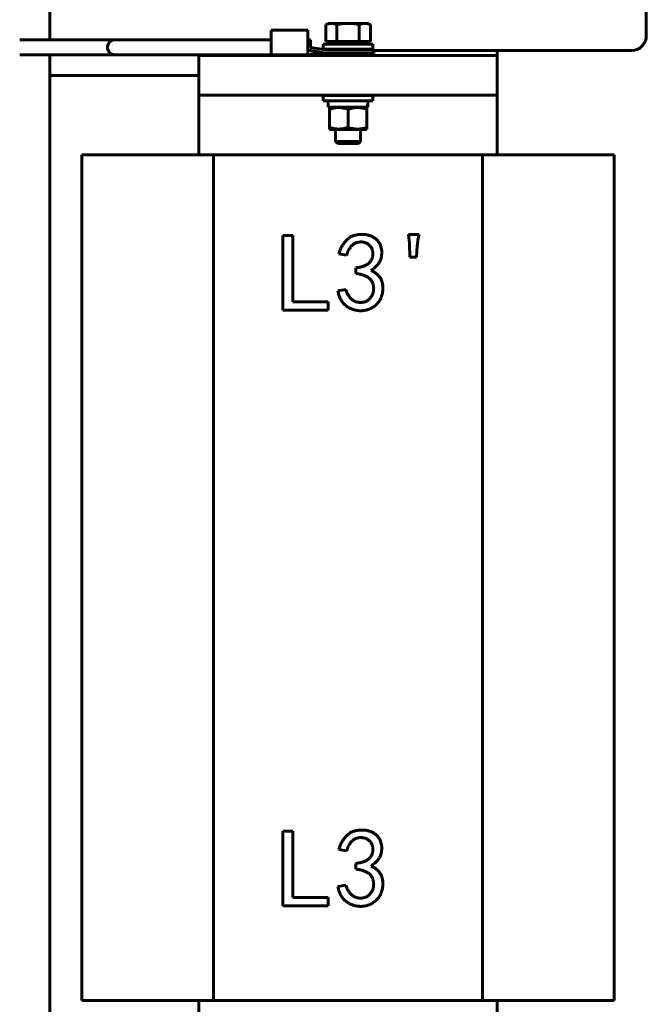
# Model space of a CAD drawing. Header units: millimetres. Extents: x 0 to 297, y 0 to 420.
# Tile 6 of 9: x 125 to 157, y 115 to 164. Entities that reach past the tile are written whole.
import ezdxf

# ---------------------------------------------------------------- set-up
doc = ezdxf.new("R2010")
doc.units = ezdxf.units.MM
doc.linetypes.add('K5LT_BASIC', pattern=[0])
doc.layers.add('Системный слой', color=7, linetype='Continuous')

# ---------------------------------------------------------------- blocks, each defined once
blk = doc.blocks.new('U2')
at = {"layer": 'Системный слой', "color": 150, "linetype": 'K5LT_BASIC', "lineweight": 60, "true_color": 0x0080ff}
blk.add_line((149.012, 162.729), (149.012, 162.479), dxfattribs=at)
blk = doc.blocks.new('U3')
at = {"layer": 'Системный слой', "color": 150, "linetype": 'K5LT_BASIC', "lineweight": 60, "true_color": 0x0080ff}
blk.add_line((126.512, 110.979), (126.512, 161.479), dxfattribs=at)
blk = doc.blocks.new('U5')
at = {"layer": 'Системный слой', "color": 150, "linetype": 'K5LT_BASIC', "lineweight": 60, "true_color": 0x0080ff}
for p, q in [((126.512, 176.479), (126.512, 163.268)), ((126.512, 162.518), (126.512, 96.729))]:
    blk.add_line(p, q, dxfattribs=at)
blk = doc.blocks.new('U6')
at = {"layer": 'Системный слой', "color": 150, "linetype": 'K5LT_BASIC', "lineweight": 60, "true_color": 0x0080ff}
for p, q in [((141.512, 158.76), (140.614, 158.76)), ((142.41, 158.76), (141.512, 158.76))]:
    blk.add_line(p, q, dxfattribs=at)
blk = doc.blocks.new('U7')
at = {"layer": 'Системный слой', "color": 150, "linetype": 'K5LT_BASIC', "lineweight": 60, "true_color": 0x0080ff}
for p, q in [((141.512, 160.469), (140.262, 160.469)), ((142.762, 160.469), (141.512, 160.469))]:
    blk.add_line(p, q, dxfattribs=at)
blk = doc.blocks.new('U8')
at = {"layer": 'Системный слой', "color": 150, "linetype": 'K5LT_BASIC', "lineweight": 60, "true_color": 0x0080ff}
for p, q in [((140.262, 160.208), (141.512, 160.208)), ((141.512, 160.208), (142.762, 160.208))]:
    blk.add_line(p, q, dxfattribs=at)
blk = doc.blocks.new('U9')
at = {"layer": 'Системный слой', "color": 150, "linetype": 'K5LT_BASIC', "lineweight": 60, "true_color": 0x0080ff}
for p, q in [((140.262, 162.792), (141.512, 162.792)), ((141.512, 162.792), (142.762, 162.792))]:
    blk.add_line(p, q, dxfattribs=at)
blk = doc.blocks.new('U10')
at = {"layer": 'Системный слой', "color": 150, "linetype": 'K5LT_BASIC', "lineweight": 60, "true_color": 0x0080ff}
for p, q in [((140.262, 163.052), (141.512, 163.052)), ((141.512, 163.052), (142.762, 163.052))]:
    blk.add_line(p, q, dxfattribs=at)
blk = doc.blocks.new('U11')
at = {"layer": 'Системный слой', "color": 150, "linetype": 'K5LT_BASIC', "lineweight": 60, "true_color": 0x0080ff}
for p, q in [((142.137, 162.792), (142.137, 162.754)), ((142.137, 162.58), (142.137, 162.479)), ((142.137, 160.479), (142.137, 160.469)), ((142.137, 158.76), (142.137, 158.16))]:
    blk.add_line(p, q, dxfattribs=at)
blk = doc.blocks.new('U12')
at = {"layer": 'Системный слой', "color": 150, "linetype": 'K5LT_BASIC', "lineweight": 60, "true_color": 0x0080ff}
for p, q in [((140.887, 162.792), (140.887, 162.754)), ((140.887, 162.58), (140.887, 162.479)), ((140.887, 160.479), (140.887, 160.469)), ((140.887, 158.76), (140.887, 158.16))]:
    blk.add_line(p, q, dxfattribs=at)
blk = doc.blocks.new('U21')
at = {"layer": 'Системный слой', "color": 150, "linetype": 'K5LT_BASIC', "lineweight": 60, "true_color": 0x0080ff}
blk.add_line((142.815, 162.729), (155.762, 162.729), dxfattribs=at)
blk = doc.blocks.new('U22')
at = {"layer": 'Системный слой', "color": 150, "linetype": 'K5LT_BASIC', "lineweight": 60, "true_color": 0x0080ff}
for p, q in [((139.624, 162.875), (139.624, 163.268)), ((139.624, 162.518), (139.624, 162.543))]:
    blk.add_line(p, q, dxfattribs=at)
blk = doc.blocks.new('U23')
at = {"layer": 'Системный слой', "color": 150, "linetype": 'K5LT_BASIC', "lineweight": 60, "true_color": 0x0080ff}
for p, q in [((137.649, 163.268), (132.286, 163.268)), ((139.624, 163.268), (139.496, 163.268))]:
    blk.add_line(p, q, dxfattribs=at)
blk = doc.blocks.new('U34')
at = {"layer": 'Системный слой', "color": 150, "linetype": 'K5LT_BASIC', "lineweight": 60, "true_color": 0x0080ff}
blk.add_line((134.012, 162.479), (134.012, 162.518), dxfattribs=at)
blk = doc.blocks.new('U43')
at = {"layer": 'Системный слой', "color": 150, "linetype": 'K5LT_BASIC', "lineweight": 60, "true_color": 0x0080ff}
for p, q in [((116.512, 161.479), (124.012, 161.479)), ((126.512, 161.479), (134.012, 161.479))]:
    blk.add_line(p, q, dxfattribs=at)
blk = doc.blocks.new('U79')
at = {"layer": 'Системный слой', "color": 150, "linetype": 'K5LT_BASIC', "lineweight": 60, "true_color": 0x0080ff}
for p, q in [((139.494, 162.563), (139.493, 162.537)), ((139.495, 162.637), (139.494, 162.563)), ((139.495, 162.754), (139.495, 162.637))]:
    blk.add_line(p, q, dxfattribs=at)
blk = doc.blocks.new('U80')
at = {"layer": 'Системный слой', "color": 150, "linetype": 'K5LT_BASIC', "lineweight": 60, "true_color": 0x0080ff}
for p, q in [((137.645, 163.268), (137.646, 163.653)), ((137.646, 163.653), (137.647, 163.752)), ((137.648, 163.752), (137.65, 163.559)), ((137.65, 163.559), (137.65, 163.123)), ((137.65, 163.123), (137.65, 162.7)), ((137.65, 162.7), (137.648, 162.537))]:
    blk.add_line(p, q, dxfattribs=at)
blk = doc.blocks.new('U81')
at = {"layer": 'Системный слой', "color": 150, "linetype": 'K5LT_BASIC', "lineweight": 60, "true_color": 0x0080ff}
for p, q in [((137.647, 163.535), (137.646, 163.405)), ((137.646, 163.405), (137.646, 163.268)), ((137.648, 163.494), (137.648, 163.535)), ((137.649, 163.268), (137.648, 163.494))]:
    blk.add_line(p, q, dxfattribs=at)
blk = doc.blocks.new('U82')
at = {"layer": 'Системный слой', "color": 150, "linetype": 'K5LT_BASIC', "lineweight": 60, "true_color": 0x0080ff}
for p, q in [((139.99, 162.559), (139.624, 162.543)), ((140.356, 162.575), (139.99, 162.559)), ((140.469, 162.58), (140.356, 162.575))]:
    blk.add_line(p, q, dxfattribs=at)
blk = doc.blocks.new('U83')
at = {"layer": 'Системный слой', "color": 150, "linetype": 'K5LT_BASIC', "lineweight": 60, "true_color": 0x0080ff}
for p, q in [((142.505, 159.993), (142.502, 160.047)), ((142.506, 159.939), (142.505, 159.993)), ((142.507, 159.885), (142.506, 159.939))]:
    blk.add_line(p, q, dxfattribs=at)

msp = doc.modelspace()

# ---------------------------------------------------------------- linework, layer by layer
at = {"layer": 'Системный слой', "color": 150, "linetype": 'K5LT_BASIC', "lineweight": 60, "true_color": 0x0080ff}
for p, q in [((156.512, 163.4785), (156.512, 175.7285)), ((140.5395, 164.0895), (140.3891, 164.0347)), ((140.3891, 164.0347), (140.3891, 163.177)), ((140.6698, 164.0895), (140.5395, 164.0895)), ((141.512, 164.0895), (140.6698, 164.0895)), ((140.9505, 164.0347), (140.9505, 163.177)), ((142.3542, 164.0895), (141.512, 164.0895)), ((142.0735, 163.177), (142.0735, 164.0347)), ((142.4845, 164.0895), (142.3542, 164.0895)), ((142.4845, 164.0895), (142.635, 164.0347)), ((142.635, 163.177), (142.635, 164.0347)), ((137.6475, 163.7524), (137.6475, 163.5351)), ((137.6475, 163.7524), (139.4929, 163.7524)), ((137.6475, 163.5351), (137.6477, 163.5351)), ((137.6477, 163.5351), (137.6477, 163.7524)), ((139.4931, 163.7524), (137.6477, 163.7524)), ((127.2857, 163.2675), (124.997, 163.2675)), ((129.7857, 163.2675), (127.2857, 163.2675)), ((132.2857, 163.2675), (129.7857, 163.2675)), ((140.2989, 162.779), (139.6236, 162.8753)), ((140.262, 162.7916), (140.262, 163.052)), ((140.3891, 163.177), (140.6698, 163.177)), ((140.652, 163.052), (140.5395, 163.177)), ((140.6698, 163.177), (140.9505, 163.177)), ((140.9505, 163.177), (141.512, 163.177)), ((141.512, 163.177), (142.0735, 163.177)), ((142.0735, 163.177), (142.3542, 163.177)), ((142.3542, 163.177), (142.635, 163.177)), ((142.372, 163.052), (142.4845, 163.177)), ((142.762, 162.7916), (142.762, 163.052)), ((127.2857, 162.5175), (124.997, 162.5175)), ((129.7857, 162.5175), (127.2857, 162.5175)), ((132.2857, 162.5175), (129.7857, 162.5175)), ((139.6236, 162.5175), (132.2857, 162.5175)), ((134.012, 162.4785), (149.012, 162.4785)), ((134.012, 162.4785), (134.012, 160.4785)), ((140.2989, 162.779), (140.3006, 162.7788)), ((140.4663, 162.5804), (140.4736, 162.5804)), ((140.4736, 162.5804), (140.6289, 162.5804)), ((140.4736, 162.5804), (140.4738, 162.5804)), ((140.4737, 162.7541), (140.575, 162.7541)), ((142.8146, 162.7541), (140.575, 162.7541)), ((140.6289, 162.5804), (142.8147, 162.5804)), ((142.8146, 162.7541), (142.8147, 162.5804)), ((149.012, 162.4785), (149.012, 160.4785)), ((149.012, 160.4785), (134.012, 160.4785)), ((134.012, 160.4785), (134.012, 159.9785)), ((140.262, 160.2082), (140.262, 160.4686)), ((142.762, 160.2082), (142.762, 160.4686)), ((149.012, 159.9785), (149.012, 160.4785)), ((134.012, 159.9785), (134.012, 157.4785)), ((140.5172, 159.8853), (140.5172, 160.2082)), ((149.012, 157.4785), (149.012, 159.9785)), ((140.5172, 159.8853), (142.4892, 159.8853)), ((140.6136, 159.8853), (140.5745, 159.8627)), ((140.5745, 159.8628), (140.5745, 159.779)), ((140.5745, 159.779), (140.5745, 158.8666)), ((141.512, 159.779), (141.512, 158.8666)), ((142.4105, 159.8853), (142.4496, 159.8627)), ((142.4495, 159.779), (142.4495, 159.8628)), ((142.4495, 159.779), (142.4495, 158.8666)), ((142.4892, 159.8853), (142.5068, 159.8853)), ((140.5745, 158.8666), (140.5745, 158.7829)), ((140.6136, 158.7603), (140.5745, 158.7829)), ((142.4105, 158.7603), (142.4496, 158.7829)), ((142.4495, 158.7829), (142.4495, 158.8666)), ((140.887, 158.1598), (142.137, 158.1598)), ((140.9953, 158.0516), (140.887, 158.1598)), ((140.9953, 158.0516), (142.0288, 158.0516)), ((142.0288, 158.0516), (142.137, 158.1598)), ((128.1208, 157.4785), (134.7467, 157.4785)), ((128.1208, 114.9785), (128.1208, 157.4785)), ((134.7467, 157.4785), (134.7467, 114.9785)), ((134.7467, 157.4785), (148.2774, 157.4785)), ((148.2774, 157.4785), (154.9032, 157.4785)), ((148.2774, 157.4785), (148.2774, 114.9785)), ((154.9032, 114.9785), (154.9032, 157.4785)), ((144.5518, 153.4756), (145.0781, 153.4756)), ((144.5956, 153.037), (144.5518, 153.4756)), ((138.236, 153.4317), (138.7403, 153.4317)), ((138.236, 149.6817), (138.236, 153.4317)), ((138.7403, 153.4317), (138.7403, 150.0984)), ((144.6175, 152.3352), (144.5956, 153.037)), ((141.4377, 152.4449), (141.043, 152.5106)), ((144.9903, 152.9054), (144.9465, 152.3352)), ((144.9465, 152.3352), (144.6175, 152.3352)), ((141.8982, 151.5238), (141.8982, 151.8089)), ((140.9991, 150.6466), (141.3939, 150.7124)), ((138.7403, 150.0984), (140.5167, 150.0984)), ((140.5167, 150.0984), (140.5167, 149.6817)), ((140.5167, 149.6817), (138.236, 149.6817)), ((138.236, 119.7365), (138.236, 123.4865)), ((138.236, 123.4865), (138.7403, 123.4865)), ((138.7403, 123.4865), (138.7403, 120.1532)), ((141.4377, 122.4997), (141.043, 122.5655)), ((141.8982, 121.5786), (141.8982, 121.8637)), ((140.9991, 120.7014), (141.3939, 120.7672)), ((138.7403, 120.1532), (140.5167, 120.1532)), ((140.5167, 120.1532), (140.5167, 119.7365)), ((140.5167, 119.7365), (138.236, 119.7365)), ((128.1208, 114.9785), (134.7467, 114.9785)), ((134.012, 114.9785), (134.012, 112.4785)), ((134.7467, 114.9785), (148.2774, 114.9785)), ((148.2774, 114.9785), (154.9032, 114.9785)), ((149.012, 112.4785), (149.012, 114.9785))]:
    msp.add_line(p, q, dxfattribs=at)
for centre, radius, start, end in [((155.762, 163.4785), 0.75, 270, 0), ((129.7857, 162.8925), 0.375, 90, 270)]:
    msp.add_arc(centre, radius, start, end, dxfattribs=at)
for centre, major_axis, ratio, start_param, end_param in [((139.493, 163.1449), (0, 0.6079), 0.004678, 4.712389, 6.2474634), ((141.512, 160.2082), (0, 1.723), 0.5773503, 4.5238621, 4.712389)]:
    msp.add_ellipse(centre, major_axis=major_axis, ratio=ratio, start_param=start_param, end_param=end_param, dxfattribs=at)
for points, knots in [([(140.3891, 164.0347), (140.4318, 164.0503), (140.4977, 164.0702), (140.5914, 164.0863), (140.6423, 164.0895), (140.6698, 164.0895)], [0, 0, 0, 0, 2.7621394, 4.2499012, 6, 6, 6, 6]), ([(139.4951, 162.7542), (139.4952, 162.7738), (139.4953, 162.7945), (139.4954, 162.8376), (139.4955, 162.8602), (139.4956, 162.9062), (139.4956, 162.9302), (139.4957, 162.9784), (139.4957, 163.0032), (139.4958, 163.0529), (139.4958, 163.0782), (139.4958, 163.1171), (139.4958, 163.131), (139.4958, 163.1449)], [0, 0, 0, 0, 0.12826445, 0.12826445, 0.25420727, 0.25420727, 0.37888753, 0.37888753, 0.50331031, 0.50331031, 0.62846022, 0.62846022, 0.69813227, 0.69813227, 0.69813227, 0.69813227]), ([(140.1986, 162.6291), (140.1264, 162.6418), (140.0542, 162.6546), (139.9098, 162.6802), (139.8377, 162.693), (139.6754, 162.722), (139.5852, 162.7381), (139.4951, 162.7542)], [0, 0, 0, 0, 0.000921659, 0.000921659, 0.0018433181, 0.0018433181, 0.0029948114, 0.0029948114, 0.0029948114, 0.0029948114]), ([(140.3006, 162.7788), (140.3194, 162.7761), (140.3378, 162.7735), (140.3559, 162.771), (140.374, 162.7685), (140.3917, 162.766), (140.4091, 162.7635), (140.4202, 162.762), (140.4311, 162.7604), (140.4526, 162.7573), (140.4633, 162.7557), (140.4737, 162.7541)], [0, 0, 0, 0, 0.3048546, 0.3048546, 0.3048546, 0.609682, 0.609682, 0.609682, 0.8046718, 0.8046718, 1, 1, 1, 1]), ([(140.5745, 159.779), (140.6335, 159.7987), (140.7187, 159.8231), (140.8398, 159.8471), (140.919, 159.8573), (140.9903, 159.862), (141.0442, 159.8631), (141.1059, 159.8617), (141.1577, 159.8578), (141.2436, 159.8478), (141.322, 159.8331), (141.4258, 159.8064), (141.4783, 159.7903), (141.512, 159.779)], [0, 0, 0, 0, 2.704886, 3.870981, 5.4430498, 6.236405, 7.0310531, 7.8136033, 8.9478287, 9.3111636, 11.6115545, 12.4572099, 14, 14, 14, 14]), ([(141.512, 159.779), (141.571, 159.7987), (141.6562, 159.8231), (141.7773, 159.8471), (141.8565, 159.8573), (141.9278, 159.862), (141.9817, 159.8631), (142.0434, 159.8617), (142.0952, 159.8578), (142.1811, 159.8478), (142.2595, 159.8331), (142.3633, 159.8064), (142.4158, 159.7903), (142.4495, 159.779)], [0, 0, 0, 0, 2.704886, 3.870981, 5.4430498, 6.2364051, 7.0310532, 7.8136034, 8.9478288, 9.3111637, 11.6115546, 12.45721, 14, 14, 14, 14]), ([(141.512, 158.8666), (141.453, 158.8469), (141.3678, 158.8225), (141.2467, 158.7985), (141.1676, 158.7883), (141.0962, 158.7836), (141.0424, 158.7825), (140.9807, 158.7839), (140.9288, 158.7878), (140.8429, 158.7979), (140.7645, 158.8126), (140.6608, 158.8393), (140.6083, 158.8553), (140.5745, 158.8666)], [0, 0, 0, 0, 2.704886, 3.870981, 5.4430498, 6.2364051, 7.0310532, 7.8136034, 8.9478288, 9.3111637, 11.6115546, 12.45721, 14, 14, 14, 14]), ([(142.4495, 158.8666), (142.2964, 158.8156), (142.1411, 158.783), (141.902, 158.7828), (141.8223, 158.7908), (141.6659, 158.82), (141.5887, 158.841), (141.512, 158.8666)], [0, 0, 0, 0, 0.0021865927, 0.0021865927, 0.003279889, 0.003279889, 0.0043731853, 0.0043731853, 0.0043731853, 0.0043731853]), ([(141.043, 152.5106), (141.066, 152.5742), (141.1108, 152.6979), (141.1946, 152.872), (141.2919, 153.0288), (141.383, 153.1472), (141.4631, 153.2322), (141.5295, 153.287), (141.5999, 153.3368), (141.6761, 153.3785), (141.7572, 153.414), (141.8437, 153.4412), (141.9349, 153.4624), (142.03, 153.4767), (142.1258, 153.4843), (142.2199, 153.4874), (142.311, 153.4827), (142.3993, 153.4746), (142.4842, 153.4587), (142.5661, 153.4379), (142.6446, 153.4098), (142.7204, 153.3778), (142.7913, 153.3395), (142.858, 153.2976), (142.9178, 153.2489), (142.974, 153.1975), (143.0223, 153.1389), (143.0668, 153.0768), (143.1057, 153.0098), (143.1379, 152.938), (143.1648, 152.8636), (143.1849, 152.7866), (143.1999, 152.7083), (143.207, 152.6278), (143.2078, 152.546), (143.202, 152.4624), (143.1896, 152.3772), (143.1713, 152.2906), (143.145, 152.2041), (143.1071, 152.12), (143.059, 152.0387), (143.0006, 151.9601), (142.9322, 151.8844), (142.8527, 151.8124), (142.764, 151.7419), (142.6992, 151.6993), (142.6658, 151.6773)], [0, 0, 0, 0, 0.0474644, 0.0924887, 0.135475, 0.1769674, 0.1972903, 0.2174162, 0.2373714, 0.2578142, 0.2783543, 0.2995383, 0.3214187, 0.3441338, 0.3670489, 0.3889408, 0.4102756, 0.4311237, 0.4512424, 0.4709051, 0.4904653, 0.5097307, 0.5287159, 0.5470332, 0.5650435, 0.5828138, 0.6005035, 0.6182453, 0.6364913, 0.6548865, 0.6734863, 0.6919963, 0.7107705, 0.7294984, 0.7487196, 0.7681758, 0.7883602, 0.8091874, 0.8303141, 0.8517809, 0.8738761, 0.8965984, 0.9204467, 0.9454984, 0.97192, 1, 1, 1, 1]), ([(145.0781, 153.4756), (145.0582, 153.3808), (145.0187, 153.1923), (144.9997, 153.0007), (144.9903, 152.9054)], [0, 0, 0, 0, 0.5027795, 1, 1, 1, 1]), ([(141.8982, 151.8089), (141.9354, 151.8127), (142.0074, 151.82), (142.1107, 151.8395), (142.2065, 151.8614), (142.2942, 151.8892), (142.3741, 151.9217), (142.4466, 151.9585), (142.5107, 152.0013), (142.567, 152.0486), (142.6162, 152.1), (142.6577, 152.1554), (142.6923, 152.2144), (142.7193, 152.2775), (142.7384, 152.3444), (142.752, 152.4148), (142.7561, 152.4889), (142.7546, 152.5653), (142.7465, 152.6409), (142.7291, 152.7125), (142.7046, 152.7787), (142.6733, 152.8403), (142.6325, 152.8951), (142.5853, 152.9451), (142.5303, 152.9891), (142.4687, 153.027), (142.4028, 153.0579), (142.3354, 153.0831), (142.2665, 153.0982), (142.1969, 153.1064), (142.126, 153.1076), (142.0542, 153.0988), (141.9812, 153.0833), (141.9077, 153.0601), (141.8345, 153.0273), (141.7658, 152.9799), (141.7017, 152.9205), (141.6397, 152.8501), (141.5839, 152.7656), (141.53, 152.6703), (141.4802, 152.5625), (141.4523, 152.4852), (141.4377, 152.4449)], [0, 0, 0, 0, 0.0346279, 0.0670302, 0.097477, 0.1256632, 0.1522368, 0.1773884, 0.2009232, 0.2235527, 0.2453943, 0.2667337, 0.2876601, 0.3086917, 0.3301416, 0.3521026, 0.3749979, 0.3988532, 0.4228625, 0.4453314, 0.4670165, 0.488239, 0.5090779, 0.5302096, 0.5518132, 0.5742469, 0.597043, 0.6191997, 0.6408208, 0.6623075, 0.6841505, 0.7063853, 0.7292324, 0.7532102, 0.7778108, 0.803296, 0.8301304, 0.8587779, 0.8900428, 0.9237671, 0.9602734, 1, 1, 1, 1]), ([(142.6658, 151.6773), (142.7148, 151.6541), (142.8107, 151.6087), (142.939, 151.5169), (143.0491, 151.4086), (143.1253, 151.3049), (143.1768, 151.2145), (143.2075, 151.1402), (143.2309, 151.0609), (143.2479, 150.9769), (143.2586, 150.8879), (143.2613, 150.7936), (143.2582, 150.694), (143.2476, 150.5912), (143.2306, 150.488), (143.2034, 150.3886), (143.1687, 150.2941), (143.1252, 150.2044), (143.0727, 150.1202), (143.0107, 150.0417), (142.9419, 149.9673), (142.8638, 149.8999), (142.7812, 149.8386), (142.6944, 149.7854), (142.6051, 149.7406), (142.5129, 149.7046), (142.418, 149.6778), (142.3204, 149.6592), (142.2199, 149.6483), (142.1177, 149.6472), (142.0158, 149.6532), (141.9166, 149.6685), (141.8204, 149.6888), (141.7281, 149.7189), (141.6385, 149.7548), (141.5533, 149.8), (141.4712, 149.8516), (141.3928, 149.9104), (141.3194, 149.9771), (141.2527, 150.0515), (141.192, 150.1326), (141.1407, 150.2222), (141.0934, 150.3175), (141.0553, 150.4209), (141.022, 150.5309), (141.0069, 150.6075), (140.9991, 150.6466)], [0, 0, 0, 0, 0.0353833, 0.0692705, 0.1025623, 0.13598, 0.1530165, 0.1704708, 0.18839, 0.2069955, 0.2264245, 0.246968, 0.2685728, 0.2915207, 0.3145081, 0.3368773, 0.3587738, 0.3802259, 0.4019327, 0.4234948, 0.4455346, 0.4681122, 0.4907681, 0.5127759, 0.5345433, 0.5560063, 0.5773522, 0.5989781, 0.6208696, 0.6433506, 0.6656967, 0.6875237, 0.70891, 0.7299007, 0.7509362, 0.7719157, 0.7928347, 0.8143218, 0.8358715, 0.8575523, 0.8795708, 0.9019429, 0.9249779, 0.949008, 0.973929, 1, 1, 1, 1]), ([(141.3939, 150.7124), (141.4094, 150.6664), (141.44, 150.5761), (141.506, 150.4514), (141.5849, 150.3388), (141.6607, 150.2545), (141.7291, 150.197), (141.7831, 150.1593), (141.8398, 150.127), (141.9009, 150.1033), (141.9641, 150.0829), (142.0311, 150.0714), (142.1006, 150.0649), (142.1721, 150.0638), (142.2434, 150.0703), (142.3122, 150.0833), (142.3775, 150.1026), (142.439, 150.1295), (142.4958, 150.1643), (142.5502, 150.2039), (142.6, 150.2516), (142.6447, 150.3058), (142.6851, 150.3639), (142.7201, 150.4247), (142.749, 150.4877), (142.7706, 150.553), (142.7873, 150.6199), (142.7966, 150.6891), (142.801, 150.7603), (142.7981, 150.8325), (142.7908, 150.9039), (142.7758, 150.972), (142.7555, 151.0359), (142.7304, 151.0965), (142.6978, 151.152), (142.6601, 151.2038), (142.6167, 151.2515), (142.5665, 151.2946), (142.51, 151.3346), (142.446, 151.3716), (142.3735, 151.4041), (142.2941, 151.4354), (142.2061, 151.4618), (142.1108, 151.4861), (142.0072, 151.5073), (141.9354, 151.5182), (141.8982, 151.5238)], [0, 0, 0, 0, 0.0421545, 0.0827972, 0.1221768, 0.1614951, 0.1808753, 0.1998131, 0.218676, 0.2374728, 0.2566836, 0.2763067, 0.2964043, 0.3173563, 0.3383914, 0.3585206, 0.3781819, 0.3974704, 0.416687, 0.4360372, 0.4558515, 0.476407, 0.4970419, 0.5173929, 0.5373034, 0.5571791, 0.5770478, 0.5972554, 0.617769, 0.6389669, 0.6600494, 0.6800419, 0.6995475, 0.7182171, 0.7369917, 0.7553545, 0.7738496, 0.792872, 0.8127936, 0.8339915, 0.8570584, 0.8818013, 0.9081599, 0.9368209, 0.9673369, 1, 1, 1, 1]), ([(141.043, 122.5655), (141.066, 122.629), (141.1108, 122.7527), (141.1946, 122.9268), (141.2919, 123.0836), (141.383, 123.202), (141.4631, 123.287), (141.5295, 123.3418), (141.5999, 123.3916), (141.6761, 123.4333), (141.7572, 123.4689), (141.8437, 123.496), (141.9349, 123.5172), (142.03, 123.5315), (142.1258, 123.5392), (142.2199, 123.5422), (142.311, 123.5375), (142.3993, 123.5294), (142.4842, 123.5135), (142.5661, 123.4927), (142.6446, 123.4646), (142.7204, 123.4326), (142.7913, 123.3943), (142.858, 123.3524), (142.9178, 123.3037), (142.974, 123.2523), (143.0223, 123.1937), (143.0668, 123.1317), (143.1057, 123.0646), (143.1379, 122.9928), (143.1648, 122.9184), (143.1849, 122.8414), (143.1999, 122.7631), (143.207, 122.6826), (143.2078, 122.6008), (143.202, 122.5172), (143.1896, 122.432), (143.1713, 122.3454), (143.145, 122.2589), (143.1071, 122.1748), (143.059, 122.0935), (143.0006, 122.015), (142.9322, 121.9392), (142.8527, 121.8672), (142.764, 121.7967), (142.6992, 121.7541), (142.6658, 121.7321)], [0, 0, 0, 0, 0.0474644, 0.0924887, 0.135475, 0.1769674, 0.1972903, 0.2174162, 0.2373714, 0.2578142, 0.2783543, 0.2995383, 0.3214187, 0.3441338, 0.3670489, 0.3889408, 0.4102756, 0.4311237, 0.4512424, 0.4709051, 0.4904653, 0.5097307, 0.5287159, 0.5470332, 0.5650435, 0.5828138, 0.6005035, 0.6182453, 0.6364913, 0.6548865, 0.6734863, 0.6919963, 0.7107705, 0.7294984, 0.7487196, 0.7681758, 0.7883602, 0.8091874, 0.8303141, 0.8517809, 0.8738761, 0.8965984, 0.9204467, 0.9454984, 0.97192, 1, 1, 1, 1]), ([(141.8982, 121.8637), (141.9354, 121.8675), (142.0074, 121.8749), (142.1107, 121.8943), (142.2065, 121.9162), (142.2942, 121.9441), (142.3741, 121.9765), (142.4466, 122.0134), (142.5107, 122.0561), (142.567, 122.1034), (142.6162, 122.1548), (142.6577, 122.2103), (142.6923, 122.2693), (142.7193, 122.3323), (142.7384, 122.3993), (142.752, 122.4696), (142.7561, 122.5438), (142.7546, 122.6201), (142.7465, 122.6957), (142.7291, 122.7673), (142.7046, 122.8336), (142.6733, 122.8951), (142.6325, 122.9499), (142.5853, 122.9999), (142.5303, 123.044), (142.4687, 123.0818), (142.4028, 123.1127), (142.3354, 123.1379), (142.2665, 123.153), (142.1969, 123.1612), (142.126, 123.1625), (142.0542, 123.1536), (141.9812, 123.1381), (141.9077, 123.1149), (141.8345, 123.0821), (141.7658, 123.0348), (141.7017, 122.9753), (141.6397, 122.9049), (141.5839, 122.8205), (141.53, 122.7252), (141.4802, 122.6173), (141.4523, 122.54), (141.4377, 122.4997)], [0, 0, 0, 0, 0.0346279, 0.0670302, 0.097477, 0.1256632, 0.1522368, 0.1773884, 0.2009232, 0.2235527, 0.2453943, 0.2667337, 0.2876601, 0.3086917, 0.3301416, 0.3521026, 0.3749979, 0.3988532, 0.4228625, 0.4453314, 0.4670165, 0.488239, 0.5090779, 0.5302096, 0.5518132, 0.5742469, 0.597043, 0.6191997, 0.6408208, 0.6623075, 0.6841505, 0.7063853, 0.7292324, 0.7532102, 0.7778108, 0.803296, 0.8301304, 0.8587779, 0.8900428, 0.9237671, 0.9602734, 1, 1, 1, 1]), ([(142.6658, 121.7321), (142.7148, 121.7089), (142.8107, 121.6635), (142.939, 121.5717), (143.0491, 121.4634), (143.1253, 121.3597), (143.1768, 121.2693), (143.2075, 121.195), (143.2309, 121.1157), (143.2479, 121.0318), (143.2586, 120.9427), (143.2613, 120.8484), (143.2582, 120.7488), (143.2476, 120.646), (143.2306, 120.5428), (143.2034, 120.4434), (143.1687, 120.3489), (143.1252, 120.2592), (143.0727, 120.175), (143.0107, 120.0966), (142.9419, 120.0221), (142.8638, 119.9547), (142.7812, 119.8934), (142.6944, 119.8402), (142.6051, 119.7954), (142.5129, 119.7594), (142.418, 119.7326), (142.3204, 119.714), (142.2199, 119.7032), (142.1177, 119.702), (142.0158, 119.7081), (141.9166, 119.7233), (141.8204, 119.7436), (141.7281, 119.7737), (141.6385, 119.8097), (141.5533, 119.8549), (141.4712, 119.9065), (141.3928, 119.9652), (141.3194, 120.0319), (141.2527, 120.1063), (141.192, 120.1874), (141.1407, 120.2771), (141.0934, 120.3723), (141.0553, 120.4758), (141.022, 120.5857), (141.0069, 120.6623), (140.9991, 120.7014)], [0, 0, 0, 0, 0.0353833, 0.0692705, 0.1025623, 0.13598, 0.1530165, 0.1704708, 0.18839, 0.2069955, 0.2264245, 0.246968, 0.2685728, 0.2915207, 0.3145081, 0.3368773, 0.3587738, 0.3802259, 0.4019327, 0.4234948, 0.4455346, 0.4681122, 0.4907681, 0.5127759, 0.5345433, 0.5560063, 0.5773522, 0.5989781, 0.6208696, 0.6433506, 0.6656967, 0.6875237, 0.70891, 0.7299007, 0.7509362, 0.7719157, 0.7928347, 0.8143218, 0.8358715, 0.8575523, 0.8795708, 0.9019429, 0.9249779, 0.949008, 0.973929, 1, 1, 1, 1]), ([(141.3939, 120.7672), (141.4094, 120.7212), (141.44, 120.6309), (141.506, 120.5062), (141.5849, 120.3936), (141.6607, 120.3093), (141.7291, 120.2518), (141.7831, 120.2141), (141.8398, 120.1818), (141.9009, 120.1581), (141.9641, 120.1377), (142.0311, 120.1263), (142.1006, 120.1197), (142.1721, 120.1186), (142.2434, 120.1251), (142.3122, 120.1381), (142.3775, 120.1574), (142.439, 120.1843), (142.4958, 120.2191), (142.5502, 120.2588), (142.6, 120.3064), (142.6447, 120.3606), (142.6851, 120.4188), (142.7201, 120.4796), (142.749, 120.5426), (142.7706, 120.6078), (142.7873, 120.6748), (142.7966, 120.7439), (142.801, 120.8151), (142.7981, 120.8873), (142.7908, 120.9587), (142.7758, 121.0269), (142.7555, 121.0907), (142.7304, 121.1514), (142.6978, 121.2068), (142.6601, 121.2586), (142.6167, 121.3063), (142.5665, 121.3494), (142.51, 121.3895), (142.446, 121.4264), (142.3735, 121.4589), (142.2941, 121.4902), (142.2061, 121.5166), (142.1108, 121.5409), (142.0072, 121.5621), (141.9354, 121.573), (141.8982, 121.5786)], [0, 0, 0, 0, 0.0421545, 0.0827972, 0.1221768, 0.1614951, 0.1808753, 0.1998131, 0.218676, 0.2374728, 0.2566836, 0.2763067, 0.2964043, 0.3173563, 0.3383914, 0.3585206, 0.3781819, 0.3974704, 0.416687, 0.4360372, 0.4558515, 0.476407, 0.4970419, 0.5173929, 0.5373034, 0.5571791, 0.5770478, 0.5972554, 0.617769, 0.6389669, 0.6600494, 0.6800419, 0.6995475, 0.7182171, 0.7369917, 0.7553545, 0.7738496, 0.792872, 0.8127936, 0.8339915, 0.8570584, 0.8818013, 0.9081599, 0.9368209, 0.9673369, 1, 1, 1, 1])]:
    msp.add_open_spline(points, degree=3, knots=knots, dxfattribs=at)
for points in [[(140.6698, 164.0895), (140.7643, 164.0895), (140.8577, 164.0685), (140.9505, 164.0347)], [(140.9505, 164.0347), (141.1362, 164.0685), (141.3231, 164.0895), (141.512, 164.0895)], [(141.512, 164.0895), (141.701, 164.0895), (141.8878, 164.0685), (142.0735, 164.0347)], [(142.0735, 164.0347), (142.1663, 164.0685), (142.2598, 164.0895), (142.3542, 164.0895)], [(142.3542, 164.0895), (142.4487, 164.0895), (142.5421, 164.0685), (142.635, 164.0347)], [(140.2067, 162.6277), (140.2039, 162.6281), (140.2012, 162.6285), (140.1986, 162.6291)], [(140.2067, 162.6277), (140.2957, 162.612), (140.3846, 162.5962), (140.4736, 162.5804)], [(140.4738, 162.5804), (140.3909, 162.5971), (140.3019, 162.6111), (140.2067, 162.6277)]]:
    msp.add_open_spline(points, degree=3, dxfattribs=at)

# ---------------------------------------------------------------- block references
at = {"layer": 'Системный слой'}
for name in ['U5', 'U80', 'U81', 'U23', 'U22', 'U10', 'U21', 'U34', 'U79', 'U82', 'U9', 'U12', 'U11', 'U2', 'U43', 'U3', 'U7', 'U8', 'U83', 'U6']:
    msp.add_blockref(name, (0, 0), dxfattribs=at)

doc.saveas('drawing.dxf')
